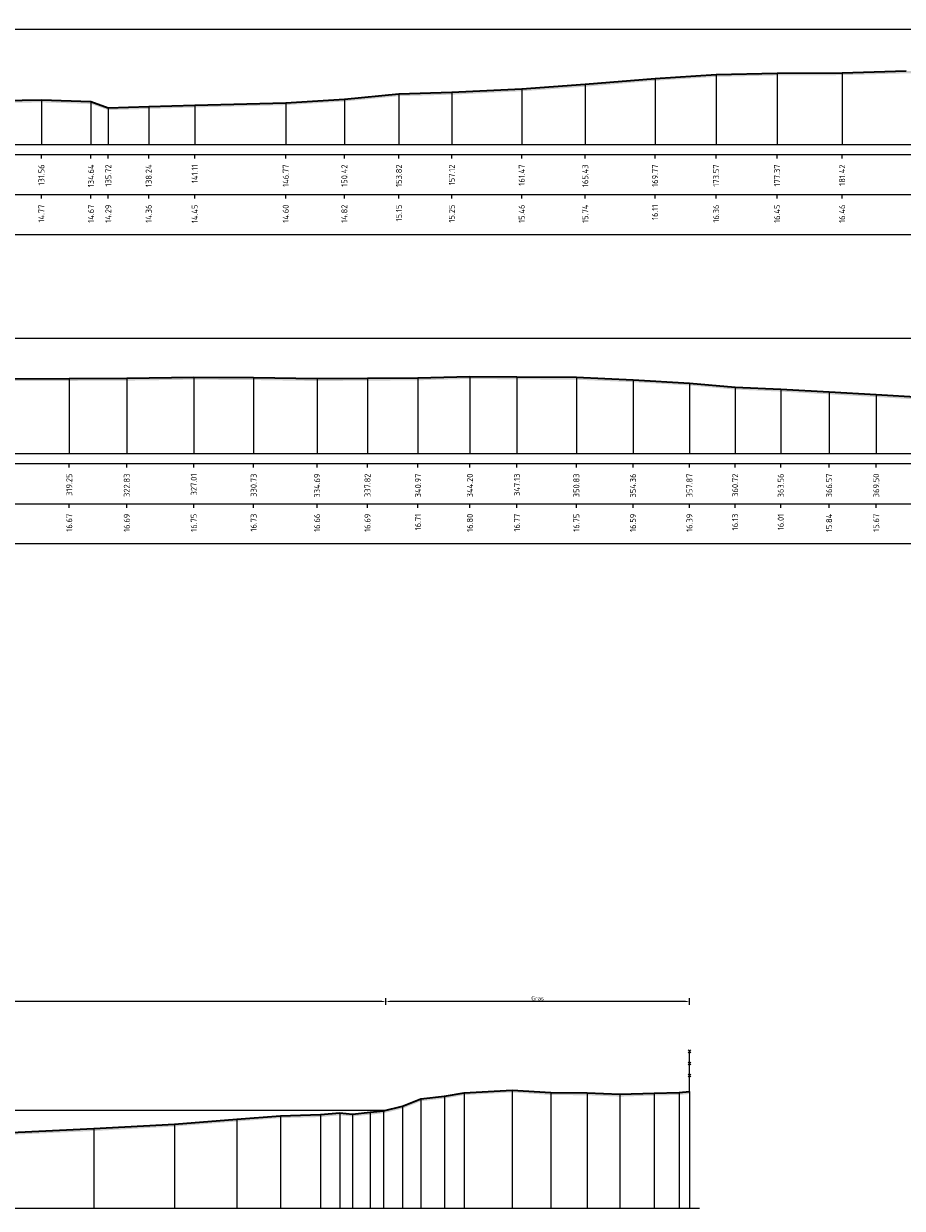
# Model space of a CAD drawing. Header units: metres. Extents: x 197883 to 206898, y 361907 to 364395.
# Tile 252 of 256: x 206641 to 206696, y 364319 to 364393. Entities that reach past the tile are written whole.
import ezdxf
from ezdxf.enums import TextEntityAlignment as Align

# ---------------------------------------------------------------- set-up
doc = ezdxf.new("R2010")
doc.units = ezdxf.units.M
doc.header["$PDMODE"] = 35
doc.header["$PDSIZE"] = 0.075
for name, color, linetype, lineweight in [('B-ME-IE-TERREINAFSCHEIDING_KUNSTMATIG_RASTERHEKWERK-SD', 20, 'Continuous', 25), ('X-ME-AL-PROFIEL_HUIDIG MAAIVELD-GD', 252, 'Continuous', 0), ('X-XX-AL-DETAIL1-M', 7, 'Continuous', 18), ('X-XX-AL-DWARSPROFIEL_PROFIELLIJN MAAIVELD-GD', 8, 'Continuous', 35)]:
    doc.layers.add(name, color=color, linetype=linetype, lineweight=lineweight)
doc.layers.add('X-ME-AL-PROFIEL_WATERLIJN-GD', color=150, linetype='Continuous')
doc.layers.add('X-ME-AL-PROFIELRASTER-S', color=7, linetype='Continuous')
doc.styles.add('NLCS-ISO-ANNOTATIVE-T18', font='NLCS-ISO.ttf', dxfattribs={"height": 1.8})
doc.styles.add('NLCS-ISO-M100-T25', font='NLCS-ISO.ttf', dxfattribs={"height": 0.25})
doc.dimstyles.new('NLCS-M100-T25-PIJL_L2_H1', dxfattribs={"dimscale": 0.1, "dimtxt": 2.5, "dimasz": 2.5, "dimexe": 2, "dimexo": 2, "dimgap": 0.7, "dimtad": 1, "dimzin": 0, "dimdsep": 46, "dimtxsty": 'NLCS-ISO-M100-T25', "dimcen": 0, "dimdle": 2, "dimclrd": 256, "dimclre": 256, "dimclrt": 256, "dimadec": 1, "dimazin": 0, "dimtfac": 1, "dimtdec": 3, "dimtofl": 0, "dimtmove": 0, "dimatfit": 3, "dimfxl": 2, "dimfxlon": 1, "dimtfillclr": 256, "dimtolj": 1, "dimtzin": 0, "dimlwd": -1, "dimlwe": -1, "dimarcsym": 0})

# ---------------------------------------------------------------- blocks, each defined once
blk = doc.blocks.new('SAL-PROFIELRASTER_BALK_EIND1-D')
at = {"color": 0, "linetype": 'ByBlock', "lineweight": -2, "flags": 128}
for points in [[(0, 0), (1, 0)], [(0, -2.5), (1, -2.5)], [(0, -12.5), (1, -12.5)]]:
    blk.add_lwpolyline(points, dxfattribs=at)
blk = doc.blocks.new('SAL-PROFIELRASTER_BALK_EIND2-D')
at = {"color": 0, "linetype": 'ByBlock', "lineweight": -2}
blk.add_line((1, -12.5), (0, -12.5), dxfattribs=at)
blk = doc.blocks.new('SAL-PROFIELRASTER_BALK_DATA-D')
at = {"color": 0, "linetype": 'ByBlock', "lineweight": -2}
blk.add_lwpolyline([(0, -3.5), (0, -2.5)], dxfattribs=at)
at = {"color": 0, "linetype": 'ByBlock', "lineweight": -2, "style": 'NLCS-ISO-ANNOTATIVE-T18'}
blk.add_attdef('GETAL', text='', height=1.5, rotation=90, dxfattribs=at).set_placement((0.75, -5), align=Align.RIGHT)
blk = doc.blocks.new('SAL-PROFIELRASTER_AANHAAL-D')
at = {"color": 9, "linetype": 'ByBlock', "lineweight": -2, "flags": 128}
blk.add_lwpolyline([(0, 1), (0, 0)], dxfattribs=at)
blk = doc.blocks.new('*D168')
at = {"layer": 'Defpoints', "color": 0, "transparency": 16777216}
for p in [(206324.488, 364373.098), (206324.488, 364365.94), (206711.836, 364365.94)]:
    blk.add_point(p, dxfattribs=at)
at = {"layer": 'X-XX-AL-DETAIL1-M', "color": 253, "transparency": 16777216}
for p, q in [((206324.488, 364372.898), (206324.488, 364373.298)), ((206711.586, 364373.098), (206324.738, 364373.098)), ((206711.836, 364372.898), (206711.836, 364373.298))]:
    blk.add_line(p, q, dxfattribs=at)
for points in [[(206324.738, 364373.14), (206324.738, 364373.056), (206324.488, 364373.098)], [(206711.586, 364373.14), (206711.586, 364373.056), (206711.836, 364373.098)]]:
    blk.add_solid(points, dxfattribs=at)
at = {"layer": 'X-XX-AL-DETAIL1-M', "color": 253, "transparency": 16777216, "insert": (206610.268, 364373.293), "char_height": 0.25, "attachment_point": 5, "style": 'NLCS-ISO-M100-T25'}
blk.add_mtext('\\A1;Gras', dxfattribs=at)
blk = doc.blocks.new('*D131')
at = {"layer": 'Defpoints', "color": 0, "transparency": 16777216}
for p in [(206533.995, 364331.809), (206533.995, 364325.033), (206663.45, 364325.033)]:
    blk.add_point(p, dxfattribs=at)
at = {"layer": 'X-XX-AL-DETAIL1-M', "color": 253, "transparency": 16777216}
for p, q in [((206533.995, 364331.609), (206533.995, 364332.009)), ((206663.2, 364331.809), (206534.245, 364331.809)), ((206663.45, 364331.609), (206663.45, 364332.009))]:
    blk.add_line(p, q, dxfattribs=at)
for points in [[(206534.245, 364331.851), (206534.245, 364331.768), (206533.995, 364331.809)], [(206663.2, 364331.851), (206663.2, 364331.768), (206663.45, 364331.809)]]:
    blk.add_solid(points, dxfattribs=at)
at = {"layer": 'X-XX-AL-DETAIL1-M', "color": 253, "transparency": 16777216, "insert": (206598.723, 364332.005), "char_height": 0.25, "attachment_point": 5, "style": 'NLCS-ISO-M100-T25'}
blk.add_mtext('\\A1;Waterbodem met slib', dxfattribs=at)
blk = doc.blocks.new('SIE-RASTERHEKWERK-SOD')
at = {"flags": 128}
for points in [[(-0.035, 1.035), (0.035, 0.965)], [(-0.035, 0.965), (0, 1), (0.035, 1.035)], [(0, 0), (0, 1)], [(-0.035, 0.735), (0.035, 0.665)], [(-0.035, 0.665), (0, 0.7), (0.035, 0.735)], [(-0.035, 0.435), (0.035, 0.365)], [(-0.035, 0.365), (0, 0.4), (0.035, 0.435)]]:
    blk.add_lwpolyline(points, dxfattribs=at)
blk = doc.blocks.new('*D132')
at = {"layer": 'Defpoints', "color": 0, "transparency": 16777216}
for p in [(206663.45, 364331.809), (206663.45, 364325.033), (206682.366, 364318.925)]:
    blk.add_point(p, dxfattribs=at)
at = {"layer": 'X-XX-AL-DETAIL1-M', "color": 253, "transparency": 16777216}
for p, q in [((206663.45, 364331.609), (206663.45, 364332.009)), ((206682.116, 364331.809), (206663.7, 364331.809)), ((206682.366, 364331.609), (206682.366, 364332.009))]:
    blk.add_line(p, q, dxfattribs=at)
for points in [[(206663.7, 364331.851), (206663.7, 364331.768), (206663.45, 364331.809)], [(206682.116, 364331.851), (206682.116, 364331.768), (206682.366, 364331.809)]]:
    blk.add_solid(points, dxfattribs=at)
at = {"layer": 'X-XX-AL-DETAIL1-M', "color": 253, "transparency": 16777216, "insert": (206672.908, 364332.004), "char_height": 0.25, "attachment_point": 5, "style": 'NLCS-ISO-M100-T25'}
blk.add_mtext('\\A1;Gras', dxfattribs=at)
blk = doc.blocks.new('*D99')
at = {"layer": 'Defpoints', "color": 0, "transparency": 16777216}
for p in [(206510.448, 364392.353), (206510.448, 364385.194), (206897.796, 364385.194)]:
    blk.add_point(p, dxfattribs=at)
at = {"layer": 'X-XX-AL-DETAIL1-M', "color": 253, "transparency": 16777216}
for p, q in [((206510.448, 364392.153), (206510.448, 364392.553)), ((206897.546, 364392.353), (206510.698, 364392.353)), ((206897.796, 364392.153), (206897.796, 364392.553))]:
    blk.add_line(p, q, dxfattribs=at)
for points in [[(206510.698, 364392.394), (206510.698, 364392.311), (206510.448, 364392.353)], [(206897.546, 364392.394), (206897.546, 364392.311), (206897.796, 364392.353)]]:
    blk.add_solid(points, dxfattribs=at)
at = {"layer": 'X-XX-AL-DETAIL1-M', "color": 253, "transparency": 16777216, "insert": (206616.039, 364392.548), "char_height": 0.25, "attachment_point": 5, "style": 'NLCS-ISO-M100-T25'}
blk.add_mtext('\\A1;Gras', dxfattribs=at)

msp = doc.modelspace()

# ---------------------------------------------------------------- hatches: boundary and pattern name
at = {"layer": 'X-ME-AL-PROFIEL_HUIDIG MAAIVELD-GD'}
h = msp.add_hatch(dxfattribs=at)
h.set_pattern_fill('AGR-MAAIVELD', color=256, scale=0.05, pattern_type=2)
h.set_pattern_definition([(45, (726.58896, 23.45443), (-0.25000007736, 0.25000007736), []), (45, (726.55325, 23.49015), (0, 0.50000015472), [0.3535535, -0.3535535]), (45, (726.51753, 23.52586), (0, 0.50000015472), [0.3535535, -0.3535535]), (45, (726.48132, 23.56208), (0, 0.50000015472), [0.3535535, -0.3535535]), (45, (726.4461, 23.5973), (0, 0.50000015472), [0.3535535, -0.3535535]), (45, (726.4104, 23.633), (0, 0.50000015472), [0.3535535, -0.3535535]), (45, (726.37468, 23.66872), (0, 0.50000015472), [0.3535535, -0.3535535]), (315, (726.58896, 23.45443), (0.25000007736, 0.25000007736), []), (315, (726.62468, 23.49015), (0.50000015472, -1e-16), [0.3535535, -0.3535535]), (315, (726.6604, 23.52586), (0.50000015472, -1e-16), [0.3535535, -0.3535535]), (315, (726.6966, 23.56208), (0.50000015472, -1e-16), [0.3535535, -0.3535535]), (315, (726.73182, 23.5973), (0.50000015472, -1e-16), [0.3535535, -0.3535535]), (315, (726.76753, 23.633), (0.50000015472, -1e-16), [0.3535535, -0.3535535]), (315, (726.80325, 23.66872), (0.50000015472, -1e-16), [0.3535535, -0.3535535])])
h.paths.add_polyline_path([(206897.796, 364388.242), (206897.796, 364388.092), (206895.357, 364388.13), (206893.835, 364388.048), (206891.034, 364388.154), (206888.246, 364388.249), (206885.531, 364388.409), (206882.744, 364388.543), (206879.95, 364388.713), (206877.019, 364388.88), (206874.008, 364389.05), (206871.165, 364389.177), (206868.323, 364389.435), (206864.807, 364389.638), (206861.28, 364389.79), (206857.581, 364389.812), (206854.65, 364389.841), (206851.415, 364389.752), (206848.272, 364389.732), (206845.134, 364389.708), (206841.18, 364389.769), (206837.456, 364389.792), (206833.282, 364389.734), (206829.696, 364389.718), (206825.758, 364389.703), (206822.031, 364389.595), (206818.296, 364389.484), (206814.439, 364389.383), (206810.691, 364389.345), (206807.279, 364389.305), (206803.828, 364389.291), (206800.446, 364389.23), (206797.529, 364389.163), (206794.041, 364389.203), (206790.849, 364389.194), (206787.757, 364389.19), (206783.81, 364389.193), (206780.477, 364389.127), (206777.395, 364389.099), (206774.335, 364389.088), (206770.914, 364389.112), (206767.654, 364389.091), (206764.548, 364389.076), (206762.087, 364389.005), (206759.124, 364388.995), (206755.804, 364388.976), (206752.928, 364389.008), (206749.562, 364389.042), (206746.51, 364389.122), (206743.374, 364389.137), (206740.365, 364389.195), (206737.202, 364389.244), (206734.345, 364389.315), (206731.245, 364389.393), (206727.163, 364389.506), (206723.842, 364389.6), (206720.623, 364389.596), (206716.708, 364389.62), (206713.216, 364389.641), (206710.124, 364389.535), (206706.227, 364389.557), (206702.727, 364389.63), (206699.555, 364389.576), (206695.856, 364389.621), (206691.872, 364389.507), (206687.82, 364389.49), (206684.022, 364389.402), (206680.219, 364389.158), (206675.873, 364388.787), (206671.917, 364388.505), (206667.566, 364388.291), (206664.269, 364388.198), (206660.872, 364387.868), (206657.222, 364387.641), (206651.553, 364387.495), (206648.685, 364387.406), (206646.171, 364387.329), (206645.09, 364387.713), (206642.005, 364387.811), (206638.386, 364387.763), (206635.079, 364387.803), (206631.596, 364387.906), (206627.631, 364387.889), (206624.285, 364387.856), (206620.931, 364387.896), (206617.28, 364387.818), (206613.675, 364387.843), (206610.205, 364387.744), (206606.888, 364387.743), (206603.585, 364387.678), (206600.445, 364387.655), (206597.582, 364387.68), (206594.205, 364388.098), (206591.61, 364388.371), (206589.646, 364387.973), (206588.024, 364388.1), (206585.688, 364388.546), (206582.277, 364388.943), (206578.019, 364389.079), (206573.754, 364389.046), (206570.289, 364388.967), (206566.467, 364388.911), (206562.544, 364388.884), (206558.521, 364388.954), (206554.709, 364389.049), (206551.419, 364388.993), (206547.992, 364389.052), (206543.856, 364389.035), (206539.955, 364388.947), (206535.383, 364388.882), (206531.119, 364388.852), (206527.591, 364388.711), (206523.622, 364388.532), (206519.893, 364388.419), (206516.222, 364388.455), (206512.965, 364388.588), (206510.448, 364388.386), (206510.448, 364388.536), (206512.965, 364388.738), (206516.222, 364388.605), (206519.893, 364388.569), (206523.622, 364388.682), (206527.591, 364388.861), (206531.119, 364389.002), (206535.383, 364389.032), (206539.955, 364389.097), (206543.856, 364389.185), (206547.992, 364389.202), (206551.419, 364389.143), (206554.709, 364389.199), (206558.521, 364389.104), (206562.544, 364389.034), (206566.467, 364389.061), (206570.289, 364389.117), (206573.754, 364389.196), (206578.019, 364389.229), (206582.277, 364389.093), (206585.688, 364388.696), (206588.024, 364388.25), (206589.646, 364388.123), (206591.61, 364388.521), (206594.205, 364388.248), (206597.582, 364387.83), (206600.445, 364387.805), (206603.585, 364387.828), (206606.888, 364387.893), (206610.205, 364387.894), (206613.675, 364387.993), (206617.28, 364387.968), (206620.931, 364388.046), (206624.285, 364388.006), (206627.631, 364388.039), (206631.596, 364388.056), (206635.079, 364387.953), (206638.386, 364387.913), (206642.005, 364387.961), (206645.09, 364387.863), (206646.171, 364387.479), (206648.685, 364387.556), (206651.553, 364387.645), (206657.222, 364387.791), (206660.872, 364388.018), (206664.269, 364388.348), (206667.566, 364388.441), (206671.917, 364388.655), (206675.873, 364388.937), (206680.219, 364389.308), (206684.022, 364389.552), (206687.82, 364389.64), (206691.872, 364389.657), (206695.856, 364389.771), (206699.555, 364389.726), (206702.727, 364389.78), (206706.227, 364389.707), (206710.124, 364389.685), (206713.216, 364389.791), (206716.708, 364389.77), (206720.623, 364389.746), (206723.842, 364389.75), (206727.163, 364389.656), (206731.245, 364389.543), (206734.345, 364389.465), (206737.202, 364389.394), (206740.365, 364389.345), (206743.374, 364389.287), (206746.51, 364389.272), (206749.562, 364389.192), (206752.928, 364389.158), (206755.804, 364389.126), (206759.124, 364389.145), (206762.087, 364389.155), (206764.548, 364389.226), (206767.654, 364389.241), (206770.914, 364389.262), (206774.335, 364389.238), (206777.395, 364389.249), (206780.477, 364389.277), (206783.81, 364389.343), (206787.757, 364389.34), (206790.849, 364389.344), (206794.041, 364389.353), (206797.529, 364389.313), (206800.446, 364389.38), (206803.828, 364389.441), (206807.279, 364389.455), (206810.691, 364389.495), (206814.439, 364389.533), (206818.296, 364389.634), (206822.031, 364389.745), (206825.758, 364389.853), (206829.696, 364389.868), (206833.282, 364389.884), (206837.456, 364389.942), (206841.18, 364389.919), (206845.134, 364389.858), (206848.272, 364389.882), (206851.415, 364389.902), (206854.65, 364389.991), (206857.581, 364389.962), (206861.28, 364389.94), (206864.807, 364389.788), (206868.323, 364389.585), (206871.165, 364389.327), (206874.008, 364389.2), (206877.019, 364389.03), (206879.95, 364388.863), (206882.744, 364388.693), (206885.531, 364388.559), (206888.246, 364388.399), (206891.034, 364388.304), (206893.835, 364388.198), (206895.357, 364388.28)])
h = msp.add_hatch(dxfattribs=at)
h.set_pattern_fill('AGR-MAAIVELD', color=256, scale=0.05, pattern_type=2)
h.set_pattern_definition([(45, (540.62904, 4.1999), (-0.25000007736, 0.25000007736), []), (45, (540.59332, 4.23563), (0, 0.50000015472), [0.3535535, -0.3535535]), (45, (540.5576, 4.27134), (0, 0.50000015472), [0.3535535, -0.3535535]), (45, (540.5214, 4.30756), (0, 0.50000015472), [0.3535535, -0.3535535]), (45, (540.48618, 4.34277), (0, 0.50000015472), [0.3535535, -0.3535535]), (45, (540.45047, 4.3785), (0, 0.50000015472), [0.3535535, -0.3535535]), (45, (540.41475, 4.4142), (0, 0.50000015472), [0.3535535, -0.3535535]), (315, (540.62904, 4.1999), (0.25000007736, 0.25000007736), []), (315, (540.66475, 4.23563), (0.50000015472, -1e-16), [0.3535535, -0.3535535]), (315, (540.70047, 4.27134), (0.50000015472, -1e-16), [0.3535535, -0.3535535]), (315, (540.73668, 4.30756), (0.50000015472, -1e-16), [0.3535535, -0.3535535]), (315, (540.7719, 4.34277), (0.50000015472, -1e-16), [0.3535535, -0.3535535]), (315, (540.8076, 4.3785), (0.50000015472, -1e-16), [0.3535535, -0.3535535]), (315, (540.84332, 4.4142), (0.50000015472, -1e-16), [0.3535535, -0.3535535])])
h.paths.add_polyline_path([(206711.836, 364368.988), (206711.836, 364368.838), (206709.398, 364368.876), (206707.875, 364368.794), (206705.074, 364368.9), (206702.286, 364368.995), (206699.571, 364369.155), (206696.784, 364369.289), (206693.991, 364369.459), (206691.059, 364369.626), (206688.049, 364369.796), (206685.205, 364369.923), (206682.363, 364370.181), (206678.847, 364370.384), (206675.32, 364370.536), (206671.621, 364370.558), (206668.69, 364370.587), (206665.455, 364370.498), (206662.312, 364370.478), (206659.174, 364370.454), (206655.22, 364370.515), (206651.496, 364370.538), (206647.322, 364370.48), (206643.736, 364370.464), (206639.798, 364370.449), (206636.071, 364370.341), (206632.336, 364370.23), (206628.479, 364370.129), (206624.731, 364370.091), (206621.319, 364370.051), (206617.868, 364370.037), (206614.487, 364369.976), (206611.569, 364369.909), (206608.081, 364369.949), (206604.889, 364369.94), (206601.797, 364369.936), (206597.85, 364369.939), (206594.517, 364369.873), (206591.435, 364369.845), (206588.375, 364369.834), (206584.954, 364369.858), (206581.694, 364369.837), (206578.588, 364369.822), (206576.127, 364369.751), (206573.164, 364369.741), (206569.844, 364369.722), (206566.968, 364369.754), (206563.602, 364369.788), (206560.55, 364369.868), (206557.414, 364369.883), (206554.405, 364369.941), (206551.242, 364369.99), (206548.385, 364370.061), (206545.285, 364370.139), (206541.203, 364370.252), (206537.882, 364370.346), (206534.663, 364370.342), (206530.748, 364370.366), (206527.256, 364370.387), (206524.164, 364370.281), (206520.268, 364370.303), (206516.767, 364370.376), (206513.595, 364370.322), (206509.897, 364370.367), (206505.912, 364370.253), (206501.86, 364370.236), (206498.062, 364370.148), (206494.259, 364369.904), (206489.913, 364369.533), (206485.957, 364369.251), (206481.607, 364369.037), (206478.309, 364368.944), (206474.912, 364368.614), (206471.262, 364368.387), (206465.593, 364368.241), (206462.725, 364368.152), (206460.211, 364368.075), (206459.13, 364368.459), (206456.045, 364368.557), (206452.427, 364368.509), (206449.119, 364368.549), (206445.636, 364368.652), (206441.671, 364368.635), (206438.325, 364368.602), (206434.971, 364368.642), (206431.32, 364368.564), (206427.715, 364368.589), (206424.246, 364368.49), (206420.928, 364368.489), (206417.625, 364368.424), (206414.485, 364368.401), (206411.622, 364368.426), (206408.245, 364368.844), (206405.65, 364369.117), (206403.686, 364368.719), (206402.064, 364368.846), (206399.728, 364369.292), (206396.317, 364369.689), (206392.059, 364369.825), (206387.795, 364369.792), (206384.329, 364369.713), (206380.507, 364369.657), (206376.584, 364369.63), (206372.561, 364369.7), (206368.749, 364369.795), (206365.459, 364369.739), (206362.032, 364369.798), (206357.896, 364369.781), (206353.995, 364369.693), (206349.423, 364369.628), (206345.159, 364369.598), (206341.631, 364369.457), (206337.662, 364369.278), (206333.933, 364369.165), (206330.262, 364369.201), (206327.005, 364369.334), (206324.488, 364369.132), (206324.488, 364369.282), (206327.005, 364369.484), (206330.262, 364369.351), (206333.933, 364369.315), (206337.662, 364369.428), (206341.631, 364369.607), (206345.159, 364369.748), (206349.423, 364369.778), (206353.995, 364369.843), (206357.896, 364369.931), (206362.032, 364369.948), (206365.459, 364369.889), (206368.749, 364369.945), (206372.561, 364369.85), (206376.584, 364369.78), (206380.507, 364369.807), (206384.329, 364369.863), (206387.795, 364369.942), (206392.059, 364369.975), (206396.317, 364369.839), (206399.728, 364369.442), (206402.064, 364368.996), (206403.686, 364368.869), (206405.65, 364369.267), (206408.245, 364368.994), (206411.622, 364368.576), (206414.485, 364368.551), (206417.625, 364368.574), (206420.928, 364368.639), (206424.246, 364368.64), (206427.715, 364368.739), (206431.32, 364368.714), (206434.971, 364368.792), (206438.325, 364368.752), (206441.671, 364368.785), (206445.636, 364368.802), (206449.119, 364368.699), (206452.427, 364368.659), (206456.045, 364368.707), (206459.13, 364368.609), (206460.211, 364368.225), (206462.725, 364368.302), (206465.593, 364368.391), (206471.262, 364368.537), (206474.912, 364368.764), (206478.309, 364369.094), (206481.607, 364369.187), (206485.957, 364369.401), (206489.913, 364369.683), (206494.259, 364370.054), (206498.062, 364370.298), (206501.86, 364370.386), (206505.912, 364370.403), (206509.897, 364370.517), (206513.595, 364370.472), (206516.767, 364370.526), (206520.268, 364370.453), (206524.164, 364370.431), (206527.256, 364370.537), (206530.748, 364370.516), (206534.663, 364370.492), (206537.882, 364370.496), (206541.203, 364370.402), (206545.285, 364370.289), (206548.385, 364370.211), (206551.242, 364370.14), (206554.405, 364370.091), (206557.414, 364370.033), (206560.55, 364370.018), (206563.602, 364369.938), (206566.968, 364369.904), (206569.844, 364369.872), (206573.164, 364369.891), (206576.127, 364369.901), (206578.588, 364369.972), (206581.694, 364369.987), (206584.954, 364370.008), (206588.375, 364369.984), (206591.435, 364369.995), (206594.517, 364370.023), (206597.85, 364370.089), (206601.797, 364370.086), (206604.889, 364370.09), (206608.081, 364370.099), (206611.569, 364370.059), (206614.487, 364370.126), (206617.868, 364370.187), (206621.319, 364370.201), (206624.731, 364370.241), (206628.479, 364370.279), (206632.336, 364370.38), (206636.071, 364370.491), (206639.798, 364370.599), (206643.736, 364370.614), (206647.322, 364370.63), (206651.496, 364370.688), (206655.22, 364370.665), (206659.174, 364370.604), (206662.312, 364370.628), (206665.455, 364370.648), (206668.69, 364370.737), (206671.621, 364370.708), (206675.32, 364370.686), (206678.847, 364370.534), (206682.363, 364370.331), (206685.205, 364370.073), (206688.049, 364369.946), (206691.059, 364369.776), (206693.991, 364369.609), (206696.784, 364369.439), (206699.571, 364369.305), (206702.286, 364369.145), (206705.074, 364369.05), (206707.875, 364368.944), (206709.398, 364369.026)])
h = msp.add_hatch(dxfattribs=at)
h.set_pattern_fill('AGR-MAAIVELD', color=256, scale=0.05, pattern_type=2)
h.set_pattern_definition([(45, (728.89603, 60.61458), (-0.25000007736, 0.25000007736), []), (45, (728.8603, 60.6503), (0, 0.50000015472), [0.3535535, -0.3535535]), (45, (728.8246, 60.686), (0, 0.50000015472), [0.3535535, -0.3535535]), (45, (728.7884, 60.72222), (0, 0.50000015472), [0.3535535, -0.3535535]), (45, (728.75317, 60.75744), (0, 0.50000015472), [0.3535535, -0.3535535]), (45, (728.71746, 60.79315), (0, 0.50000015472), [0.3535535, -0.3535535]), (45, (728.68174, 60.82887), (0, 0.50000015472), [0.3535535, -0.3535535]), (315, (728.89603, 60.61458), (0.25000007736, 0.25000007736), []), (315, (728.93174, 60.6503), (0.50000015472, -1e-16), [0.3535535, -0.3535535]), (315, (728.96746, 60.686), (0.50000015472, -1e-16), [0.3535535, -0.3535535]), (315, (729.00367, 60.72222), (0.50000015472, -1e-16), [0.3535535, -0.3535535]), (315, (729.0389, 60.75744), (0.50000015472, -1e-16), [0.3535535, -0.3535535]), (315, (729.0746, 60.79315), (0.50000015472, -1e-16), [0.3535535, -0.3535535]), (315, (729.1103, 60.82887), (0.50000015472, -1e-16), [0.3535535, -0.3535535])])
h.paths.add_polyline_path([(206682.366, 364326.199), (206682.366, 364326.049), (206681.72, 364325.986), (206680.157, 364325.952), (206678.033, 364325.881), (206675.994, 364325.964), (206673.729, 364325.986), (206671.323, 364326.144), (206668.327, 364325.978), (206667.113, 364325.763), (206665.639, 364325.596), (206664.5, 364325.136), (206663.313, 364324.85), (206662.482, 364324.757), (206661.373, 364324.649), (206660.581, 364324.72), (206659.385, 364324.61), (206656.897, 364324.544), (206654.175, 364324.334), (206650.285, 364324.022), (206645.271, 364323.741), (206639.697, 364323.484), (206634.815, 364322.928), (206627.941, 364322.465), (206622.267, 364322.778), (206619.083, 364323.157), (206614.849, 364323.183), (206610.466, 364323.127), (206604.992, 364322.754), (206598.337, 364322.434), (206592.725, 364321.445), (206588.814, 364321.421), (206584.534, 364321.364), (206577.523, 364321.457), (206574.94, 364321.381), (206569.716, 364321.481), (206564.263, 364321.554), (206558.244, 364321.613), (206553.396, 364321.844), (206547.978, 364322.364), (206542.439, 364323.929), (206540.04, 364324.289), (206536.651, 364324.674), (206535.59, 364324.784), (206534.572, 364324.814), (206533.995, 364324.883), (206533.977, 364324.894), (206533.425, 364324.96), (206532.224, 364325.088), (206530.476, 364325.38), (206528.636, 364325.706), (206526.964, 364325.891), (206525.078, 364326.184), (206523.432, 364326.528), (206521.767, 364326.975), (206520.616, 364327.194), (206517.875, 364327.391), (206515.567, 364327.487), (206513.055, 364327.479), (206510.448, 364327.48), (206510.448, 364327.63), (206513.055, 364327.629), (206515.567, 364327.637), (206517.875, 364327.541), (206520.616, 364327.344), (206521.767, 364327.125), (206523.432, 364326.678), (206525.078, 364326.334), (206526.964, 364326.041), (206528.636, 364325.856), (206530.476, 364325.53), (206532.224, 364325.238), (206533.425, 364325.11), (206533.977, 364325.044), (206533.995, 364325.033), (206534.572, 364324.964), (206535.59, 364324.934), (206536.651, 364324.824), (206540.04, 364324.439), (206542.439, 364324.079), (206547.978, 364322.514), (206553.396, 364321.994), (206558.244, 364321.763), (206564.263, 364321.704), (206569.716, 364321.631), (206574.94, 364321.531), (206577.523, 364321.607), (206584.534, 364321.514), (206588.814, 364321.571), (206592.725, 364321.595), (206598.337, 364322.584), (206604.992, 364322.904), (206610.466, 364323.277), (206614.849, 364323.333), (206619.083, 364323.307), (206622.267, 364322.928), (206627.941, 364322.615), (206634.815, 364323.078), (206639.697, 364323.634), (206645.271, 364323.891), (206650.285, 364324.172), (206654.175, 364324.484), (206656.897, 364324.694), (206659.385, 364324.76), (206660.581, 364324.87), (206661.373, 364324.799), (206662.482, 364324.907), (206663.313, 364325), (206664.5, 364325.286), (206665.639, 364325.746), (206667.113, 364325.913), (206668.327, 364326.128), (206671.323, 364326.294), (206673.729, 364326.136), (206675.994, 364326.114), (206678.033, 364326.031), (206680.157, 364326.102), (206681.72, 364326.136)])

# ---------------------------------------------------------------- linework, layer by layer
at = {"layer": 'X-ME-AL-PROFIEL_WATERLIJN-GD'}
msp.add_lwpolyline([(206533.995, 364325.033), (206663.45, 364325.033)], dxfattribs=at)
at = {"layer": 'X-XX-AL-DWARSPROFIEL_PROFIELLIJN MAAIVELD-GD'}
for points in [[(206638.386, 364387.913), (206642.005, 364387.961), (206645.09, 364387.863), (206646.171, 364387.479), (206648.685, 364387.556), (206651.553, 364387.645), (206657.222, 364387.791), (206660.872, 364388.018), (206664.269, 364388.348), (206667.566, 364388.441), (206671.917, 364388.655), (206675.873, 364388.937), (206680.219, 364389.308), (206684.022, 364389.552), (206687.82, 364389.64), (206691.872, 364389.657), (206695.856, 364389.771)], [(206639.798, 364370.599), (206643.736, 364370.614), (206647.322, 364370.63), (206651.496, 364370.688), (206655.22, 364370.665), (206659.174, 364370.604), (206662.312, 364370.628), (206665.455, 364370.648), (206668.69, 364370.737), (206671.621, 364370.708), (206675.32, 364370.686), (206678.847, 364370.534), (206682.363, 364370.331), (206685.205, 364370.073), (206688.049, 364369.946), (206691.059, 364369.776), (206693.991, 364369.609), (206696.784, 364369.439)], [(206639.697, 364323.634), (206645.271, 364323.891), (206650.285, 364324.172), (206654.175, 364324.484), (206656.897, 364324.694), (206659.385, 364324.76), (206660.581, 364324.87), (206661.373, 364324.799), (206662.482, 364324.907), (206663.313, 364325), (206664.5, 364325.286), (206665.639, 364325.746), (206667.113, 364325.913), (206668.327, 364326.128), (206671.323, 364326.294), (206673.729, 364326.136), (206675.994, 364326.114), (206678.033, 364326.031), (206680.157, 364326.102), (206681.72, 364326.136), (206682.366, 364326.199)]]:
    msp.add_lwpolyline(points, dxfattribs=at)

# ---------------------------------------------------------------- block references
at = {"layer": 'B-ME-IE-TERREINAFSCHEIDING_KUNSTMATIG_RASTERHEKWERK-SD', "xscale": 2.5, "yscale": 2.5, "zscale": 2.5}
msp.add_blockref('SIE-RASTERHEKWERK-SOD', (206682.366, 364326.199), dxfattribs=at)
at = {"layer": 'X-ME-AL-PROFIELRASTER-S'}
for p, yscale in [((206680.219, 364385.194), 4.114000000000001), ((206684.022, 364385.194), 4.358000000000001), ((206687.82, 364385.194), 4.446000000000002), ((206691.872, 364385.194), 4.463000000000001), ((206664.269, 364385.194), 3.154), ((206667.566, 364385.194), 3.247), ((206671.917, 364385.194), 3.461), ((206675.873, 364385.194), 3.743), ((206642.005, 364385.194), 2.766999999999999), ((206645.09, 364385.194), 2.669), ((206648.685, 364385.194), 2.362), ((206651.553, 364385.194), 2.451000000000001), ((206657.222, 364385.194), 2.597), ((206660.872, 364385.194), 2.824), ((206646.171, 364385.194), 2.285), ((206643.736, 364365.94), 4.673999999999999), ((206647.322, 364365.94), 4.690000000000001), ((206651.496, 364365.94), 4.748000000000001), ((206655.22, 364365.94), 4.725000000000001), ((206659.174, 364365.94), 4.664000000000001), ((206662.312, 364365.94), 4.687999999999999), ((206665.455, 364365.94), 4.707999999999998), ((206668.69, 364365.94), 4.797000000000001), ((206671.621, 364365.94), 4.768000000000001), ((206675.32, 364365.94), 4.745999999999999), ((206678.847, 364365.94), 4.594000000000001), ((206682.363, 364365.94), 4.390999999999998), ((206685.205, 364365.94), 4.132999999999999), ((206688.049, 364365.94), 4.006), ((206691.059, 364365.94), 3.836), ((206693.991, 364365.94), 3.669), ((206671.323, 364318.925), 7.369), ((206665.639, 364318.925), 6.821), ((206667.113, 364318.925), 6.988), ((206668.327, 364318.925), 7.202999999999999), ((206673.729, 364318.925), 7.211), ((206675.994, 364318.925), 7.189), ((206678.033, 364318.925), 7.106), ((206680.157, 364318.925), 7.177), ((206681.72, 364318.925), 7.211), ((206682.366, 364318.925), 7.273999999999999), ((206660.581, 364318.925), 5.945), ((206662.482, 364318.925), 5.981999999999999), ((206663.313, 364318.925), 6.074999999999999), ((206663.313, 364318.925), 6.074999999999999), ((206663.313, 364318.925), 6.074999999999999), ((206663.313, 364318.925), 6.074999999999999), ((206664.5, 364318.925), 6.361000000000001), ((206650.285, 364318.925), 5.247), ((206654.175, 364318.925), 5.558999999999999), ((206656.897, 364318.925), 5.769), ((206659.385, 364318.925), 5.835000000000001), ((206661.373, 364318.925), 5.874000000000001), ((206645.271, 364318.925), 4.965999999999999)]:
    msp.add_blockref('SAL-PROFIELRASTER_AANHAAL-D', p, dxfattribs=dict(at, yscale=yscale))
at = {"layer": 'X-ME-AL-PROFIELRASTER-S', "yscale": 0.25}
for name, p, xscale, zscale in [('SAL-PROFIELRASTER_BALK_EIND1-D', (206510.448, 364385.194), 387.9734933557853, 387.9734933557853), ('SAL-PROFIELRASTER_BALK_EIND2-D', (206510.448, 364382.694), 387.9734933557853, 387.9734933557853), ('SAL-PROFIELRASTER_BALK_EIND1-D', (206324.488, 364365.94), 387.9734933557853, 387.9734933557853), ('SAL-PROFIELRASTER_BALK_EIND2-D', (206324.488, 364363.44), 387.9734933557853, 387.9734933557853), ('SAL-PROFIELRASTER_BALK_EIND1-D', (206510.448, 364318.925), 172.5433699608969, 172.5433699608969)]:
    msp.add_blockref(name, p, dxfattribs=dict(at, xscale=xscale, zscale=zscale))
at = {"layer": 'X-ME-AL-PROFIELRASTER-S', "xscale": 0.25, "yscale": 0.25, "zscale": 0.25}
for p, values in [((206642.005, 364385.194), {'GETAL': '131.56'}), ((206645.09, 364385.194), {'GETAL': '134.64'}), ((206646.171, 364385.194), {'GETAL': '135.72'}), ((206648.685, 364385.194), {'GETAL': '138.24'}), ((206651.553, 364385.194), {'GETAL': '141.11'}), ((206657.222, 364385.194), {'GETAL': '146.77'}), ((206660.872, 364385.194), {'GETAL': '150.42'}), ((206664.269, 364385.194), {'GETAL': '153.82'}), ((206667.566, 364385.194), {'GETAL': '157.12'}), ((206671.917, 364385.194), {'GETAL': '161.47'}), ((206675.873, 364385.194), {'GETAL': '165.43'}), ((206680.219, 364385.194), {'GETAL': '169.77'}), ((206684.022, 364385.194), {'GETAL': '173.57'}), ((206687.82, 364385.194), {'GETAL': '177.37'}), ((206691.872, 364385.194), {'GETAL': '181.42'}), ((206642.005, 364382.694), {'GETAL': '14.77'}), ((206645.09, 364382.694), {'GETAL': '14.67'}), ((206646.171, 364382.694), {'GETAL': '14.29'}), ((206648.685, 364382.694), {'GETAL': '14.36'}), ((206651.553, 364382.694), {'GETAL': '14.45'}), ((206657.222, 364382.694), {'GETAL': '14.60'}), ((206660.872, 364382.694), {'GETAL': '14.82'}), ((206664.269, 364382.694), {'GETAL': '15.15'}), ((206667.566, 364382.694), {'GETAL': '15.25'}), ((206671.917, 364382.694), {'GETAL': '15.46'}), ((206675.873, 364382.694), {'GETAL': '15.74'}), ((206680.219, 364382.694), {'GETAL': '16.11'}), ((206684.022, 364382.694), {'GETAL': '16.36'}), ((206687.82, 364382.694), {'GETAL': '16.45'}), ((206691.872, 364382.694), {'GETAL': '16.46'}), ((206643.736, 364365.94), {'GETAL': '319.25'}), ((206647.322, 364365.94), {'GETAL': '322.83'}), ((206651.496, 364365.94), {'GETAL': '327.01'}), ((206655.22, 364365.94), {'GETAL': '330.73'}), ((206659.174, 364365.94), {'GETAL': '334.69'}), ((206662.312, 364365.94), {'GETAL': '337.82'}), ((206665.455, 364365.94), {'GETAL': '340.97'}), ((206668.69, 364365.94), {'GETAL': '344.20'}), ((206671.621, 364365.94), {'GETAL': '347.13'}), ((206675.32, 364365.94), {'GETAL': '350.83'}), ((206678.847, 364365.94), {'GETAL': '354.36'}), ((206682.363, 364365.94), {'GETAL': '357.87'}), ((206685.205, 364365.94), {'GETAL': '360.72'}), ((206688.049, 364365.94), {'GETAL': '363.56'}), ((206691.059, 364365.94), {'GETAL': '366.57'}), ((206693.991, 364365.94), {'GETAL': '369.50'}), ((206643.736, 364363.44), {'GETAL': '16.67'}), ((206647.322, 364363.44), {'GETAL': '16.69'}), ((206651.496, 364363.44), {'GETAL': '16.75'}), ((206655.22, 364363.44), {'GETAL': '16.73'}), ((206659.174, 364363.44), {'GETAL': '16.66'}), ((206662.312, 364363.44), {'GETAL': '16.69'}), ((206665.455, 364363.44), {'GETAL': '16.71'}), ((206668.69, 364363.44), {'GETAL': '16.80'}), ((206671.621, 364363.44), {'GETAL': '16.77'}), ((206675.32, 364363.44), {'GETAL': '16.75'}), ((206678.847, 364363.44), {'GETAL': '16.59'}), ((206682.363, 364363.44), {'GETAL': '16.39'}), ((206685.205, 364363.44), {'GETAL': '16.13'}), ((206688.049, 364363.44), {'GETAL': '16.01'}), ((206691.059, 364363.44), {'GETAL': '15.84'}), ((206693.991, 364363.44), {'GETAL': '15.67'})]:
    msp.add_blockref('SAL-PROFIELRASTER_BALK_DATA-D', p, dxfattribs=at).add_auto_attribs(values)

# ---------------------------------------------------------------- dimensions: what is measured, and where the dimension line sits
at = {"layer": 'X-XX-AL-DETAIL1-M', "color": 253}
for base, p1, p2, text, picture, middle in [((206510.448, 364392.353), (206897.796, 364385.194), (206510.448, 364385.194), 'Gras', '*D99', (206616.039, 364392.353)), ((206324.488, 364373.098), (206711.836, 364365.94), (206324.488, 364365.94), 'Gras', '*D168', (206610.268, 364373.098)), ((206533.995, 364331.809), (206663.45, 364325.033), (206533.995, 364325.033), 'Waterbodem met slib', '*D131', (206598.723, 364331.809)), ((206663.45, 364331.809), (206682.366, 364318.925), (206663.45, 364325.033), 'Gras', '*D132', (206672.908, 364331.809))]:
    dim = msp.add_linear_dim(base=base, p1=p1, p2=p2, text=text, dimstyle='NLCS-M100-T25-PIJL_L2_H1', override={"dimclrd": 253, "dimclre": 253, "dimclrt": 253}, dxfattribs=at)
    dim.commit()
    dim.dimension.update_dxf_attribs({"geometry": picture, "text_midpoint": middle, "dimtype": 160})

doc.saveas('drawing.dxf')
